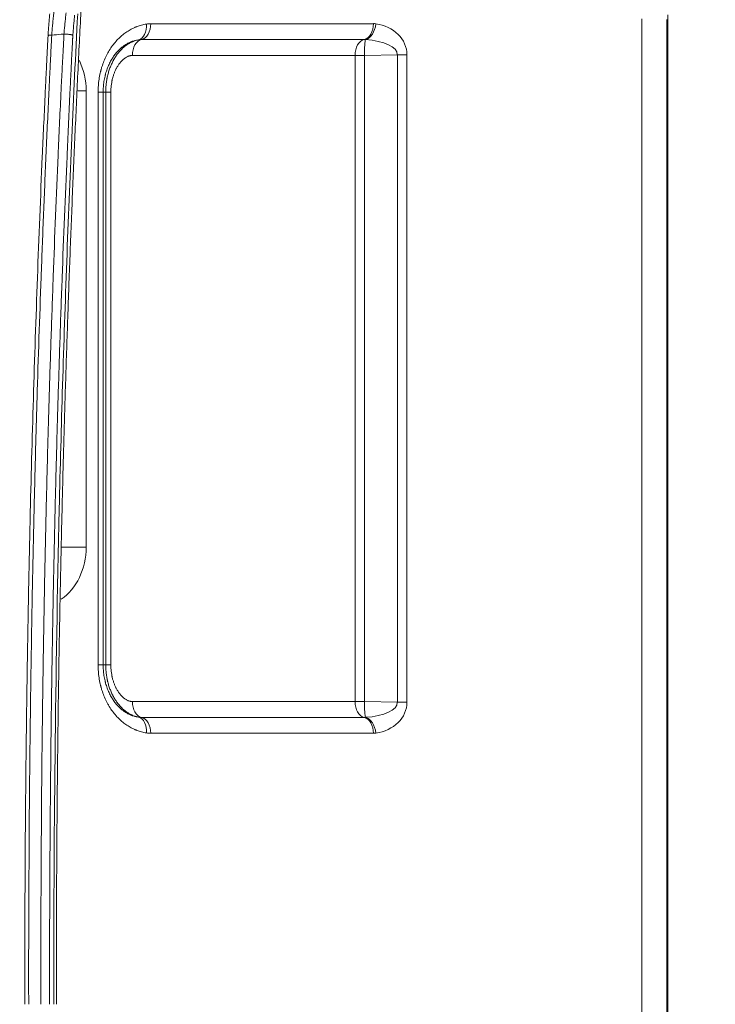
# Model space of a CAD drawing. Header units: millimetres. Extents: x 0 to 594, y 0 to 420.
# Tile 177 of 256: x 205 to 216, y 326 to 342. Entities that reach past the tile are written whole.
import ezdxf

# ---------------------------------------------------------------- set-up
doc = ezdxf.new("R2010")
doc.units = ezdxf.units.MM
doc.layers.add('1', color=7, linetype='Continuous', true_color=0xffffff)
doc.styles.add('Arial Unicode MS', font='txt')
doc.dimstyles.get("Standard").update_dxf_attribs({"dimtxt": 0.18, "dimasz": 0.18, "dimexe": 0.18, "dimexo": 0.0625, "dimgap": 0.09, "dimtad": 0, "dimtih": 1, "dimtoh": 1, "dimdec": 4, "dimzin": 0, "dimdsep": 46, "dimtxsty": 'Standard', "dimcen": 0.09, "dimadec": 0, "dimazin": 0, "dimtfac": 1, "dimtdec": 4, "dimtofl": 0, "dimtmove": 0, "dimatfit": 3, "dimfxl": 0, "dimtolj": 1, "dimtzin": 0, "dimarcsym": 0})

# ---------------------------------------------------------------- blocks, each defined once
blk = doc.blocks.new('_U0')
at = {"layer": '1', "color": 18, "lineweight": 13}
for p, q in [((147.657, 304.172), (147.657, 390.192)), ((305.847, 301.392), (305.847, 390.192)), ((147.657, 388.192), (198.852, 388.192)), ((305.847, 388.192), (254.652, 388.192))]:
    blk.add_line(p, q, dxfattribs=at)
at = {"layer": '1', "color": 18}
for points in [[(147.657, 388.192), (151.157, 389.13), (151.157, 387.254)], [(305.847, 388.192), (302.347, 387.254), (302.347, 389.13)]]:
    blk.add_solid(points, dxfattribs=at)
at = {"layer": '1', "color": 18, "linetype": 'Continuous', "lineweight": 13, "char_height": 3.5, "attachment_point": 7, "line_spacing_factor": 1.047437, "style": 'Arial Unicode MS'}
for s, insert in [('\\fArial Unicode MS|b0|i0;\\W1.0000;3.16', (200.537, 385.556)), ('\\fArial Unicode MS|b0|i0;\\W1.0000;LIFT POINT SPAN', (213.204, 385.556))]:
    blk.add_mtext(s, dxfattribs=dict(at, insert=insert))

msp = doc.modelspace()

# ---------------------------------------------------------------- linework, layer by layer
at = {"layer": '1', "color": 155, "linetype": 'Continuous', "lineweight": 13}
for p, q in [((214.64, 341.659), (214.64, 324.098)), ((215.026, 324.21), (215.026, 341.643)), ((215.042, 341.635), (215.042, 341.718)), ((215.042, 324.215), (215.042, 341.635)), ((207.008, 341.581), (210.468, 341.581)), ((210.326, 341.334), (206.866, 341.334)), ((210.183, 341.088), (206.724, 341.088)), ((210.183, 341.088), (210.332, 341.088)), ((210.183, 331.05), (210.183, 341.088)), ((210.841, 341.099), (210.332, 341.088)), ((210.332, 341.088), (210.332, 331.05)), ((210.841, 331.039), (210.841, 341.099)), ((210.99, 341.099), (210.841, 341.099)), ((210.99, 341.099), (210.99, 331.039)), ((206.005, 340.538), (205.878, 340.538)), ((206.005, 340.538), (206.005, 333.448)), ((206.27, 340.519), (206.191, 340.519)), ((206.191, 331.619), (206.191, 340.519)), ((206.309, 340.519), (206.27, 340.519)), ((206.27, 340.519), (206.27, 331.619)), ((206.309, 340.519), (206.389, 340.519)), ((206.309, 331.619), (206.309, 340.519)), ((206.389, 340.519), (206.389, 331.619)), ((206.005, 333.448), (205.624, 333.448)), ((206.27, 331.619), (206.191, 331.619)), ((206.309, 331.619), (206.27, 331.619)), ((206.389, 331.619), (206.309, 331.619)), ((206.724, 331.05), (210.183, 331.05)), ((210.183, 331.05), (210.332, 331.05)), ((210.332, 331.05), (210.841, 331.039)), ((210.99, 331.039), (210.841, 331.039)), ((206.866, 330.803), (210.326, 330.803)), ((210.468, 330.556), (207.008, 330.556))]:
    msp.add_line(p, q, dxfattribs=at)
for centre, major_axis, ratio, start_param, end_param in [((213.792, 341.584), (-1.25, -0.051), 0.043837, 3.139801, 3.303306), ((206.771, 341.576), (-0.04, 0.247), 0.673366, 3.193205, 4.60312), ((206.839, 341.581), (0, 0.25), 0.67816, 3.302356, 4.712387), ((210.299, 341.581), (0, 0.25), 0.67816, 3.302353, 4.712383), ((210.335, 341.579), (0.034, 0.248), 0.674795, 3.393846, 4.803768), ((210.468, 341.088), (0, -0.494), 0.734915, 3.041942, 3.141562), ((210.393, 341.085), (-0.596, -0.046), 0.836439, 3.077218, 4.46037), ((206.893, 341.088), (0, -0.25), 0.67816, 3.302282, 4.71238), ((210.353, 341.088), (0, -0.25), 0.67816, 3.302282, 4.712387), ((210.326, 341.088), (0, 0.247), 0.734915, 6.183534, 6.28312), ((210.353, 341.088), (0.005, -0.25), 0.08192, 3.327955, 4.710622), ((210.223, 341.085), (-0.617, -0.019), 0.404702, 3.120429, 4.503582), ((205.289, 340.552), (0.03, -0.9), 0.794408, 1.528231, 2.073701), ((205.289, 333.434), (-0.03, -0.9), 0.794408, 0.520066, 1.613365), ((206.893, 331.05), (0, -0.25), 0.67816, 4.712387, 6.122493), ((210.353, 331.05), (0, -0.25), 0.67816, 4.712392, 6.122493), ((210.353, 331.05), (0.005, 0.25), 0.08192, 1.572667, 2.955715), ((210.223, 331.053), (0.617, -0.019), 0.404702, 4.921196, 6.304348), ((210.393, 331.053), (0.596, -0.046), 0.83644, 4.964403, 6.347556), ((206.771, 330.562), (0.04, 0.247), 0.673366, 4.821477, 6.23149), ((206.839, 330.556), (0, 0.25), 0.67816, 4.712395, 6.122463), ((210.326, 331.05), (0, 0.247), 0.734915, 3.14163, 3.24125), ((210.299, 330.556), (0, 0.25), 0.67816, 4.712387, 6.122459), ((210.335, 330.559), (-0.034, 0.248), 0.674795, 4.620837, 6.030855), ((210.468, 331.05), (0, -0.494), 0.734915, 0.00002, 0.099657)]:
    msp.add_ellipse(centre, major_axis=major_axis, ratio=ratio, start_param=start_param, end_param=end_param, dxfattribs=at)
for points, knots in [([(205.503, 341.759), (205.5, 341.73), (205.497, 341.7), (205.491, 341.641), (205.488, 341.612), (205.484, 341.567), (205.483, 341.552), (205.48, 341.522), (205.479, 341.507), (205.477, 341.477), (205.475, 341.462), (205.473, 341.432), (205.472, 341.417), (205.471, 341.401)], [0, 0, 0, 0, 0.25, 0.25, 0.5, 0.5, 0.625, 0.625, 0.75, 0.75, 0.875, 0.875, 1, 1, 1, 1]), ([(205.66, 341.42), (205.661, 341.434), (205.663, 341.448), (205.665, 341.476), (205.666, 341.49), (205.669, 341.518), (205.67, 341.531), (205.673, 341.559), (205.674, 341.573), (205.678, 341.614), (205.681, 341.641), (205.687, 341.696), (205.69, 341.723), (205.693, 341.75)], [0, 0, 0, 0, 0.125, 0.125, 0.25, 0.25, 0.375, 0.375, 0.5, 0.5, 0.75, 0.75, 1, 1, 1, 1]), ([(205.413, 341.396), (205.414, 341.41), (205.415, 341.424), (205.417, 341.453), (205.418, 341.467), (205.42, 341.496), (205.421, 341.51), (205.423, 341.539), (205.424, 341.553), (205.428, 341.595), (205.43, 341.624), (205.435, 341.68), (205.437, 341.708), (205.44, 341.736)], [0, 0, 0, 0, 0.125, 0.125, 0.25, 0.25, 0.375, 0.375, 0.5, 0.5, 0.75, 0.75, 1, 1, 1, 1]), ([(205.874, 341.732), (205.841, 341.091), (205.81, 340.45), (205.753, 339.168), (205.727, 338.528), (205.656, 336.605), (205.617, 335.323), (205.527, 331.477), (205.501, 328.912), (205.501, 326.346)], [0, 0, 0, 0, 0.125, 0.125, 0.25, 0.25, 0.5, 0.5, 1, 1, 1, 1]), ([(205.826, 341.714), (205.823, 341.689), (205.821, 341.663), (205.816, 341.611), (205.813, 341.585), (205.81, 341.546), (205.809, 341.532), (205.807, 341.506), (205.806, 341.493), (205.804, 341.466), (205.803, 341.453), (205.801, 341.427), (205.8, 341.413), (205.799, 341.4)], [0, 0, 0, 0, 0.25, 0.25, 0.5, 0.5, 0.625, 0.625, 0.75, 0.75, 0.875, 0.875, 1, 1, 1, 1]), ([(206.191, 340.519), (206.191, 340.552), (206.192, 340.586), (206.197, 340.652), (206.204, 340.718), (206.217, 340.783), (206.226, 340.823), (206.228, 340.831), (206.231, 340.843), (206.232, 340.847), (206.234, 340.855), (206.239, 340.875), (206.245, 340.895), (206.259, 340.941), (206.27, 340.971), (206.294, 341.029), (206.306, 341.058), (206.327, 341.099), (206.334, 341.113), (206.344, 341.13), (206.346, 341.133), (206.349, 341.14), (206.351, 341.143), (206.357, 341.153), (206.361, 341.16), (206.381, 341.192), (206.397, 341.217), (206.432, 341.264), (206.45, 341.286), (206.488, 341.329), (206.508, 341.349), (206.531, 341.37), (206.533, 341.373), (206.538, 341.377), (206.541, 341.38), (206.549, 341.387), (206.564, 341.4), (206.58, 341.413), (206.612, 341.438), (206.634, 341.453), (206.679, 341.481), (206.701, 341.494), (206.736, 341.511), (206.748, 341.517), (206.765, 341.525), (206.771, 341.527), (206.78, 341.531), (206.783, 341.532), (206.789, 341.534), (206.792, 341.535), (206.819, 341.546), (206.843, 341.553), (206.891, 341.566), (206.916, 341.572), (206.94, 341.576)], [0, 0, 0, 0, 0.0625, 0.0625, 0.125, 0.1875, 0.1875, 0.203125, 0.203125, 0.210937, 0.210937, 0.21875, 0.25, 0.25, 0.3125, 0.3125, 0.375, 0.375, 0.40625, 0.40625, 0.414062, 0.414062, 0.421875, 0.421875, 0.4375, 0.4375, 0.5, 0.5, 0.5625, 0.5625, 0.625, 0.625, 0.632812, 0.632812, 0.640625, 0.640625, 0.65625, 0.6875, 0.6875, 0.75, 0.75, 0.8125, 0.8125, 0.84375, 0.84375, 0.859375, 0.859375, 0.867188, 0.867188, 0.875, 0.875, 0.9375, 0.9375, 1, 1, 1, 1]), ([(205.051, 326.346), (205.051, 326.659), (205.051, 326.973), (205.052, 327.444), (205.053, 327.6), (205.054, 327.914), (205.055, 328.071), (205.056, 328.385), (205.057, 328.542), (205.059, 328.855), (205.06, 329.012), (205.064, 329.483), (205.067, 329.796), (205.074, 330.424), (205.078, 330.737), (205.084, 331.208), (205.087, 331.365), (205.091, 331.678), (205.094, 331.835), (205.102, 332.306), (205.108, 332.619), (205.12, 333.246), (205.127, 333.56), (205.149, 334.501), (205.166, 335.128), (205.204, 336.382), (205.225, 337.009), (205.271, 338.262), (205.296, 338.889), (205.331, 339.673), (205.338, 339.829), (205.352, 340.143), (205.359, 340.299), (205.37, 340.534), (205.374, 340.612), (205.382, 340.769), (205.386, 340.847), (205.391, 340.965), (205.393, 341.004), (205.396, 341.063), (205.397, 341.082), (205.399, 341.122), (205.4, 341.141), (205.402, 341.18), (205.403, 341.2), (205.404, 341.229), (205.405, 341.239), (205.406, 341.259), (205.406, 341.268), (205.407, 341.288), (205.408, 341.298), (205.409, 341.317), (205.409, 341.327), (205.41, 341.347), (205.411, 341.356), (205.412, 341.376), (205.413, 341.386), (205.413, 341.396)], [0, 0, 0, 0, 0.0625, 0.0625, 0.09375, 0.09375, 0.125, 0.125, 0.15625, 0.15625, 0.1875, 0.1875, 0.25, 0.25, 0.3125, 0.3125, 0.34375, 0.34375, 0.375, 0.375, 0.4375, 0.4375, 0.5, 0.5, 0.625, 0.625, 0.75, 0.75, 0.875, 0.875, 0.90625, 0.90625, 0.9375, 0.9375, 0.953125, 0.953125, 0.96875, 0.96875, 0.976562, 0.976562, 0.980469, 0.980469, 0.984375, 0.984375, 0.988281, 0.988281, 0.990234, 0.990234, 0.992187, 0.992187, 0.994141, 0.994141, 0.996094, 0.996094, 0.998047, 0.998047, 1, 1, 1, 1]), ([(205.471, 341.402), (205.47, 341.392), (205.469, 341.382), (205.468, 341.363), (205.467, 341.353), (205.466, 341.333), (205.466, 341.323), (205.465, 341.304), (205.465, 341.294), (205.464, 341.274), (205.463, 341.265), (205.462, 341.245), (205.462, 341.235), (205.46, 341.206), (205.459, 341.186), (205.457, 341.128), (205.455, 341.088), (205.451, 341.01), (205.449, 340.971), (205.443, 340.853), (205.439, 340.775), (205.431, 340.618), (205.428, 340.54), (205.417, 340.305), (205.409, 340.148), (205.395, 339.835), (205.388, 339.678), (205.367, 339.208), (205.354, 338.894), (205.329, 338.267), (205.317, 337.954), (205.282, 337.013), (205.261, 336.386), (205.233, 335.445), (205.224, 335.131), (205.208, 334.504), (205.2, 334.19), (205.185, 333.563), (205.179, 333.249), (205.166, 332.622), (205.16, 332.308), (205.153, 331.837), (205.15, 331.68), (205.145, 331.367), (205.143, 331.21), (205.137, 330.739), (205.133, 330.425), (205.126, 329.798), (205.123, 329.484), (205.12, 329.013), (205.119, 328.856), (205.118, 328.542), (205.117, 328.385), (205.115, 328.072), (205.114, 327.915), (205.113, 327.601), (205.113, 327.444), (205.111, 326.973), (205.112, 326.659), (205.112, 326.346)], [0, 0, 0, 0, 0.001953, 0.001953, 0.003906, 0.003906, 0.005859, 0.005859, 0.007812, 0.007812, 0.009766, 0.009766, 0.011719, 0.011719, 0.015625, 0.015625, 0.023437, 0.023437, 0.03125, 0.03125, 0.046875, 0.046875, 0.0625, 0.0625, 0.09375, 0.09375, 0.125, 0.125, 0.1875, 0.1875, 0.25, 0.25, 0.375, 0.375, 0.4375, 0.4375, 0.5, 0.5, 0.5625, 0.5625, 0.625, 0.625, 0.65625, 0.65625, 0.6875, 0.6875, 0.75, 0.75, 0.8125, 0.8125, 0.84375, 0.84375, 0.875, 0.875, 0.90625, 0.90625, 0.9375, 0.9375, 1, 1, 1, 1]), ([(205.3, 326.346), (205.3, 326.66), (205.3, 326.974), (205.302, 327.602), (205.303, 327.917), (205.306, 328.545), (205.308, 328.859), (205.312, 329.488), (205.314, 329.802), (205.321, 330.43), (205.325, 330.745), (205.333, 331.373), (205.338, 331.687), (205.349, 332.315), (205.354, 332.629), (205.367, 333.258), (205.373, 333.572), (205.388, 334.2), (205.396, 334.514), (205.412, 335.142), (205.421, 335.456), (205.435, 335.927), (205.44, 336.084), (205.45, 336.398), (205.455, 336.555), (205.471, 337.026), (205.482, 337.34), (205.516, 338.282), (205.542, 338.91), (205.576, 339.695), (205.583, 339.852), (205.598, 340.165), (205.605, 340.322), (205.616, 340.558), (205.62, 340.636), (205.628, 340.793), (205.632, 340.871), (205.638, 340.989), (205.64, 341.028), (205.645, 341.107), (205.647, 341.146), (205.651, 341.205), (205.652, 341.224), (205.654, 341.263), (205.655, 341.283), (205.656, 341.313), (205.657, 341.322), (205.657, 341.337), (205.657, 341.342), (205.658, 341.352), (205.658, 341.357), (205.658, 341.367), (205.658, 341.371), (205.658, 341.381), (205.658, 341.386), (205.658, 341.396), (205.658, 341.401), (205.659, 341.411), (205.659, 341.416), (205.66, 341.42)], [0, 0, 0, 0, 0.0625, 0.0625, 0.125, 0.125, 0.1875, 0.1875, 0.25, 0.25, 0.3125, 0.3125, 0.375, 0.375, 0.4375, 0.4375, 0.5, 0.5, 0.5625, 0.5625, 0.625, 0.625, 0.65625, 0.65625, 0.6875, 0.6875, 0.75, 0.75, 0.875, 0.875, 0.90625, 0.90625, 0.9375, 0.9375, 0.953125, 0.953125, 0.96875, 0.96875, 0.976563, 0.976563, 0.984375, 0.984375, 0.988281, 0.988281, 0.992188, 0.992188, 0.994141, 0.994141, 0.995117, 0.995117, 0.996094, 0.996094, 0.99707, 0.99707, 0.998047, 0.998047, 0.999023, 0.999023, 1, 1, 1, 1]), ([(205.413, 341.396), (205.412, 341.396), (205.412, 341.397), (205.412, 341.398), (205.412, 341.398), (205.414, 341.399), (205.415, 341.399), (205.419, 341.4), (205.421, 341.4), (205.426, 341.401), (205.429, 341.401), (205.436, 341.401), (205.439, 341.401), (205.447, 341.402), (205.452, 341.402), (205.461, 341.402), (205.466, 341.402), (205.471, 341.401)], [0, 0, 0, 0, 0.125, 0.125, 0.25, 0.25, 0.375, 0.375, 0.5, 0.5, 0.625, 0.625, 0.75, 0.75, 0.875, 0.875, 1, 1, 1, 1]), ([(205.799, 341.4), (205.798, 341.395), (205.798, 341.39), (205.797, 341.383), (205.797, 341.38), (205.797, 341.376), (205.797, 341.373), (205.797, 341.368), (205.796, 341.366), (205.796, 341.361), (205.796, 341.358), (205.796, 341.351), (205.795, 341.346), (205.795, 341.336), (205.795, 341.331), (205.794, 341.322), (205.794, 341.317), (205.793, 341.302), (205.793, 341.292), (205.791, 341.263), (205.79, 341.243), (205.788, 341.204), (205.787, 341.185), (205.784, 341.126), (205.782, 341.087), (205.778, 341.008), (205.776, 340.969), (205.771, 340.852), (205.767, 340.773), (205.759, 340.617), (205.755, 340.538), (205.736, 340.147), (205.722, 339.833), (205.681, 338.893), (205.655, 338.266), (205.621, 337.325), (205.609, 337.012), (205.594, 336.542), (205.584, 336.228), (205.564, 335.601), (205.551, 335.13), (205.534, 334.503), (205.526, 334.189), (205.512, 333.562), (205.505, 333.248), (205.492, 332.621), (205.486, 332.307), (205.476, 331.68), (205.471, 331.366), (205.462, 330.739), (205.458, 330.425), (205.452, 329.797), (205.449, 329.484), (205.444, 328.856), (205.442, 328.542), (205.439, 327.915), (205.438, 327.601), (205.436, 326.973), (205.436, 326.659), (205.436, 326.346)], [0, 0, 0, 0, 0.000977, 0.000977, 0.001465, 0.001465, 0.001953, 0.001953, 0.002441, 0.002441, 0.00293, 0.00293, 0.003906, 0.003906, 0.004883, 0.004883, 0.005859, 0.005859, 0.007813, 0.007813, 0.011719, 0.011719, 0.015625, 0.015625, 0.023438, 0.023438, 0.03125, 0.03125, 0.046875, 0.046875, 0.0625, 0.0625, 0.125, 0.125, 0.25, 0.25, 0.3125, 0.3125, 0.34375, 0.375, 0.4375, 0.4375, 0.5, 0.5, 0.5625, 0.5625, 0.625, 0.625, 0.6875, 0.6875, 0.75, 0.75, 0.8125, 0.8125, 0.875, 0.875, 0.9375, 0.9375, 1, 1, 1, 1]), ([(205.66, 341.42), (205.667, 341.42), (205.674, 341.42), (205.689, 341.419), (205.696, 341.419), (205.711, 341.418), (205.719, 341.417), (205.733, 341.416), (205.74, 341.415), (205.754, 341.413), (205.76, 341.412), (205.771, 341.409), (205.776, 341.408), (205.785, 341.406), (205.789, 341.405), (205.795, 341.402), (205.797, 341.401), (205.799, 341.4)], [0, 0, 0, 0, 0.125, 0.125, 0.25, 0.25, 0.375, 0.375, 0.5, 0.5, 0.625, 0.625, 0.75, 0.75, 0.875, 0.875, 1, 1, 1, 1]), ([(206.82, 341.331), (206.804, 341.328), (206.788, 341.325), (206.757, 341.318), (206.741, 341.313), (206.721, 341.306), (206.717, 341.305), (206.71, 341.302), (206.698, 341.297), (206.678, 341.289), (206.662, 341.281), (206.647, 341.273), (206.639, 341.268), (206.616, 341.254), (206.6, 341.244), (206.577, 341.227), (206.569, 341.221), (206.558, 341.212), (206.554, 341.209), (206.546, 341.202), (206.543, 341.199), (206.524, 341.182), (206.509, 341.167), (206.48, 341.136), (206.466, 341.119), (206.446, 341.093), (206.439, 341.084), (206.426, 341.065), (206.42, 341.055), (206.41, 341.04), (206.407, 341.035), (206.402, 341.027), (206.401, 341.025), (206.398, 341.019), (206.39, 341.006), (206.383, 340.993), (206.366, 340.96), (206.356, 340.937), (206.336, 340.891), (206.327, 340.866), (206.315, 340.829), (206.312, 340.816), (206.307, 340.8), (206.306, 340.797), (206.305, 340.79), (206.304, 340.787), (206.301, 340.777), (206.3, 340.77), (206.292, 340.737), (206.287, 340.711), (206.278, 340.657), (206.275, 340.63), (206.272, 340.588), (206.271, 340.575), (206.271, 340.554), (206.27, 340.543), (206.27, 340.531), (206.27, 340.525), (206.27, 340.522), (206.27, 340.52), (206.27, 340.52), (206.27, 340.519), (206.27, 340.519), (206.27, 340.519)], [0, 0, 0, 0, 0.0625, 0.0625, 0.125, 0.125, 0.140625, 0.140625, 0.15625, 0.1875, 0.21875, 0.21875, 0.25, 0.25, 0.3125, 0.3125, 0.34375, 0.34375, 0.359375, 0.359375, 0.375, 0.375, 0.4375, 0.4375, 0.5, 0.5, 0.53125, 0.53125, 0.5625, 0.5625, 0.578125, 0.578125, 0.585937, 0.585937, 0.59375, 0.625, 0.625, 0.6875, 0.6875, 0.75, 0.75, 0.78125, 0.78125, 0.789062, 0.789062, 0.796875, 0.796875, 0.8125, 0.8125, 0.875, 0.875, 0.9375, 0.9375, 0.96875, 0.96875, 0.984375, 0.992187, 0.996094, 0.998047, 0.999023, 0.999512, 0.999512, 1, 1, 1, 1]), ([(206.309, 340.519), (206.309, 340.519), (206.309, 340.519), (206.309, 340.52), (206.309, 340.521), (206.309, 340.524), (206.309, 340.529), (206.309, 340.538), (206.31, 340.558), (206.311, 340.575), (206.313, 340.608), (206.315, 340.631), (206.32, 340.675), (206.323, 340.697), (206.328, 340.724), (206.33, 340.733), (206.332, 340.741), (206.333, 340.746), (206.333, 340.749), (206.336, 340.763), (206.341, 340.784), (206.347, 340.806), (206.353, 340.827), (206.356, 340.837), (206.366, 340.868), (206.373, 340.889), (206.389, 340.929), (206.398, 340.949), (206.412, 340.978), (206.416, 340.988), (206.424, 341.002), (206.426, 341.007), (206.431, 341.016), (206.434, 341.021), (206.447, 341.044), (206.458, 341.062), (206.476, 341.088), (206.482, 341.097), (206.495, 341.114), (206.501, 341.122), (206.521, 341.146), (206.534, 341.162), (206.556, 341.184), (206.564, 341.191), (206.575, 341.202), (206.581, 341.207), (206.587, 341.213), (206.591, 341.216), (206.593, 341.218), (206.603, 341.226), (206.611, 341.233), (206.627, 341.245), (206.636, 341.251), (206.649, 341.26), (206.653, 341.263), (206.662, 341.269), (206.667, 341.271), (206.68, 341.279), (206.689, 341.284), (206.708, 341.294), (206.718, 341.298), (206.732, 341.305), (206.74, 341.308), (206.747, 341.31), (206.752, 341.312), (206.755, 341.313), (206.768, 341.318), (206.778, 341.321), (206.799, 341.326), (206.809, 341.329), (206.82, 341.331)], [0, 0, 0, 0, 0.000977, 0.000977, 0.001953, 0.003906, 0.007813, 0.015625, 0.03125, 0.0625, 0.0625, 0.125, 0.125, 0.1875, 0.1875, 0.203125, 0.210937, 0.210937, 0.21875, 0.21875, 0.25, 0.28125, 0.28125, 0.3125, 0.3125, 0.375, 0.375, 0.4375, 0.4375, 0.46875, 0.46875, 0.484375, 0.484375, 0.5, 0.5, 0.5625, 0.5625, 0.59375, 0.59375, 0.625, 0.625, 0.6875, 0.6875, 0.71875, 0.71875, 0.734375, 0.742188, 0.742188, 0.75, 0.75, 0.78125, 0.78125, 0.8125, 0.8125, 0.828125, 0.828125, 0.84375, 0.84375, 0.875, 0.875, 0.90625, 0.90625, 0.921875, 0.929687, 0.929687, 0.9375, 0.9375, 0.96875, 0.96875, 1, 1, 1, 1]), ([(206.724, 341.088), (206.717, 341.088), (206.711, 341.087), (206.699, 341.086), (206.693, 341.085), (206.684, 341.082), (206.679, 341.081), (206.675, 341.08), (206.671, 341.079), (206.67, 341.078), (206.662, 341.076), (206.657, 341.073), (206.639, 341.066), (206.628, 341.059), (206.611, 341.048), (206.606, 341.045), (206.598, 341.038), (206.595, 341.036), (206.591, 341.033), (206.59, 341.032), (206.587, 341.03), (206.586, 341.029), (206.574, 341.019), (206.564, 341.009), (206.545, 340.989), (206.535, 340.978), (206.518, 340.956), (206.509, 340.944), (206.497, 340.925), (206.493, 340.919), (206.485, 340.906), (206.482, 340.899), (206.471, 340.879), (206.464, 340.865), (206.451, 340.837), (206.445, 340.822), (206.434, 340.793), (206.429, 340.778), (206.419, 340.747), (206.415, 340.732), (206.411, 340.712), (206.41, 340.708), (206.408, 340.7), (206.407, 340.696), (206.404, 340.684), (206.403, 340.675), (206.399, 340.651), (206.394, 340.618), (206.391, 340.585), (206.389, 340.552), (206.389, 340.535), (206.389, 340.519)], [0, 0, 0, 0, 0.03125, 0.03125, 0.0625, 0.0625, 0.078125, 0.085937, 0.085937, 0.09375, 0.09375, 0.125, 0.125, 0.1875, 0.1875, 0.21875, 0.21875, 0.234375, 0.234375, 0.242187, 0.242187, 0.25, 0.25, 0.3125, 0.3125, 0.375, 0.375, 0.4375, 0.4375, 0.46875, 0.46875, 0.5, 0.5, 0.5625, 0.5625, 0.625, 0.625, 0.6875, 0.6875, 0.75, 0.75, 0.765625, 0.765625, 0.78125, 0.78125, 0.8125, 0.8125, 0.875, 0.9375, 0.9375, 1, 1, 1, 1]), ([(206.94, 330.562), (206.916, 330.566), (206.891, 330.571), (206.843, 330.584), (206.819, 330.592), (206.792, 330.602), (206.789, 330.603), (206.783, 330.605), (206.78, 330.607), (206.771, 330.61), (206.753, 330.618), (206.736, 330.626), (206.701, 330.643), (206.679, 330.656), (206.634, 330.684), (206.612, 330.699), (206.58, 330.724), (206.57, 330.733), (206.554, 330.746), (206.549, 330.751), (206.541, 330.758), (206.538, 330.76), (206.533, 330.765), (206.51, 330.786), (206.488, 330.809), (206.45, 330.851), (206.432, 330.874), (206.397, 330.921), (206.381, 330.945), (206.361, 330.978), (206.357, 330.984), (206.351, 330.994), (206.349, 330.998), (206.346, 331.004), (206.336, 331.021), (206.327, 331.038), (206.306, 331.08), (206.294, 331.108), (206.27, 331.167), (206.259, 331.197), (206.245, 331.243), (206.24, 331.258), (206.235, 331.278), (206.234, 331.282), (206.232, 331.29), (206.231, 331.294), (206.228, 331.306), (206.226, 331.314), (206.217, 331.354), (206.204, 331.419), (206.197, 331.485), (206.192, 331.551), (206.191, 331.585), (206.191, 331.619)], [0, 0, 0, 0, 0.0625, 0.0625, 0.125, 0.125, 0.132812, 0.132812, 0.140625, 0.140625, 0.15625, 0.1875, 0.1875, 0.25, 0.25, 0.3125, 0.3125, 0.34375, 0.34375, 0.359375, 0.359375, 0.367187, 0.367187, 0.375, 0.4375, 0.4375, 0.5, 0.5, 0.5625, 0.5625, 0.578125, 0.578125, 0.585937, 0.585937, 0.59375, 0.625, 0.625, 0.6875, 0.6875, 0.75, 0.75, 0.78125, 0.78125, 0.789062, 0.789062, 0.796875, 0.796875, 0.8125, 0.8125, 0.875, 0.9375, 0.9375, 1, 1, 1, 1]), ([(206.27, 331.619), (206.27, 331.619), (206.27, 331.618), (206.27, 331.618), (206.27, 331.618), (206.27, 331.617), (206.27, 331.616), (206.27, 331.613), (206.27, 331.606), (206.27, 331.594), (206.271, 331.584), (206.271, 331.563), (206.272, 331.549), (206.275, 331.508), (206.278, 331.48), (206.287, 331.427), (206.292, 331.4), (206.3, 331.367), (206.301, 331.36), (206.304, 331.351), (206.305, 331.347), (206.306, 331.341), (206.307, 331.337), (206.312, 331.321), (206.315, 331.309), (206.327, 331.271), (206.336, 331.247), (206.356, 331.2), (206.366, 331.177), (206.383, 331.144), (206.389, 331.134), (206.396, 331.121), (206.398, 331.118), (206.401, 331.113), (206.402, 331.11), (206.407, 331.102), (206.416, 331.087), (206.426, 331.073), (206.439, 331.054), (206.446, 331.045), (206.466, 331.018), (206.48, 331.001), (206.509, 330.97), (206.524, 330.955), (206.543, 330.938), (206.546, 330.935), (206.554, 330.929), (206.566, 330.919), (206.577, 330.91), (206.6, 330.893), (206.616, 330.883), (206.639, 330.869), (206.647, 330.865), (206.662, 330.856), (206.678, 330.849), (206.694, 330.842), (206.706, 330.837), (206.71, 330.836), (206.717, 330.833), (206.721, 330.831), (206.741, 330.824), (206.757, 330.82), (206.788, 330.812), (206.804, 330.809), (206.82, 330.807)], [0, 0, 0, 0, 0.000244, 0.000244, 0.000488, 0.000977, 0.001953, 0.003906, 0.007812, 0.015625, 0.03125, 0.03125, 0.0625, 0.0625, 0.125, 0.125, 0.1875, 0.1875, 0.203125, 0.203125, 0.210937, 0.210937, 0.21875, 0.21875, 0.25, 0.25, 0.3125, 0.3125, 0.375, 0.375, 0.40625, 0.40625, 0.414062, 0.414062, 0.421875, 0.421875, 0.4375, 0.46875, 0.46875, 0.5, 0.5, 0.5625, 0.5625, 0.625, 0.625, 0.640625, 0.640625, 0.65625, 0.6875, 0.6875, 0.75, 0.75, 0.78125, 0.78125, 0.8125, 0.84375, 0.84375, 0.859375, 0.859375, 0.875, 0.875, 0.9375, 0.9375, 1, 1, 1, 1]), ([(206.82, 330.807), (206.809, 330.809), (206.799, 330.811), (206.783, 330.815), (206.778, 330.817), (206.77, 330.819), (206.768, 330.82), (206.762, 330.822), (206.75, 330.826), (206.737, 330.831), (206.723, 330.837), (206.718, 330.839), (206.71, 330.842), (206.708, 330.844), (206.703, 330.846), (206.691, 330.852), (206.68, 330.858), (206.666, 330.866), (206.662, 330.869), (206.653, 330.875), (206.649, 330.877), (206.636, 330.886), (206.627, 330.892), (206.611, 330.905), (206.603, 330.911), (206.579, 330.931), (206.564, 330.946), (206.545, 330.964), (206.542, 330.968), (206.535, 330.976), (206.531, 330.98), (206.521, 330.992), (206.507, 331.008), (206.494, 331.024), (206.482, 331.041), (206.476, 331.05), (206.458, 331.076), (206.447, 331.094), (206.431, 331.121), (206.426, 331.131), (206.419, 331.145), (206.416, 331.15), (206.412, 331.159), (206.409, 331.164), (206.398, 331.189), (206.389, 331.209), (206.373, 331.249), (206.366, 331.269), (206.356, 331.301), (206.353, 331.311), (206.347, 331.332), (206.344, 331.343), (206.34, 331.359), (206.338, 331.367), (206.336, 331.375), (206.335, 331.381), (206.334, 331.383), (206.331, 331.397), (206.329, 331.408), (206.323, 331.441), (206.32, 331.463), (206.315, 331.507), (206.313, 331.529), (206.311, 331.563), (206.31, 331.574), (206.31, 331.591), (206.309, 331.599), (206.309, 331.609), (206.309, 331.614), (206.309, 331.616), (206.309, 331.617), (206.309, 331.618), (206.309, 331.618), (206.309, 331.619)], [0, 0, 0, 0, 0.03125, 0.03125, 0.046875, 0.046875, 0.054688, 0.054688, 0.0625, 0.09375, 0.09375, 0.109375, 0.109375, 0.117188, 0.117188, 0.125, 0.15625, 0.15625, 0.171875, 0.171875, 0.1875, 0.1875, 0.21875, 0.21875, 0.25, 0.25, 0.3125, 0.3125, 0.328125, 0.328125, 0.34375, 0.34375, 0.375, 0.40625, 0.40625, 0.4375, 0.4375, 0.5, 0.5, 0.53125, 0.53125, 0.546875, 0.546875, 0.5625, 0.5625, 0.625, 0.625, 0.6875, 0.6875, 0.71875, 0.71875, 0.75, 0.75, 0.765625, 0.773437, 0.773437, 0.78125, 0.78125, 0.8125, 0.8125, 0.875, 0.875, 0.9375, 0.9375, 0.96875, 0.96875, 0.984375, 0.992187, 0.996094, 0.998047, 0.999023, 0.999023, 1, 1, 1, 1]), ([(206.389, 331.619), (206.389, 331.602), (206.389, 331.585), (206.391, 331.552), (206.394, 331.519), (206.399, 331.486), (206.403, 331.462), (206.404, 331.454), (206.407, 331.442), (206.408, 331.438), (206.41, 331.43), (206.41, 331.426), (206.415, 331.406), (206.419, 331.39), (206.429, 331.36), (206.434, 331.345), (206.445, 331.315), (206.451, 331.301), (206.461, 331.279), (206.464, 331.272), (206.471, 331.258), (206.474, 331.252), (206.485, 331.231), (206.493, 331.219), (206.509, 331.194), (206.518, 331.182), (206.536, 331.159), (206.545, 331.148), (206.556, 331.137), (206.557, 331.135), (206.559, 331.133), (206.561, 331.132), (206.564, 331.128), (206.567, 331.125), (206.574, 331.118), (206.58, 331.114), (206.59, 331.105), (206.595, 331.101), (206.606, 331.093), (206.611, 331.089), (206.622, 331.082), (206.628, 331.078), (206.639, 331.072), (206.645, 331.069), (206.657, 331.064), (206.663, 331.061), (206.675, 331.057), (206.681, 331.056), (206.693, 331.053), (206.699, 331.052), (206.711, 331.05), (206.717, 331.05), (206.724, 331.05)], [0, 0, 0, 0, 0.0625, 0.0625, 0.125, 0.1875, 0.1875, 0.21875, 0.21875, 0.234375, 0.234375, 0.25, 0.25, 0.3125, 0.3125, 0.375, 0.375, 0.4375, 0.4375, 0.46875, 0.46875, 0.5, 0.5, 0.5625, 0.5625, 0.625, 0.625, 0.6875, 0.6875, 0.695312, 0.695312, 0.703125, 0.703125, 0.71875, 0.71875, 0.75, 0.75, 0.78125, 0.78125, 0.8125, 0.8125, 0.84375, 0.84375, 0.875, 0.875, 0.90625, 0.90625, 0.9375, 0.9375, 0.96875, 0.96875, 1, 1, 1, 1])]:
    msp.add_open_spline(points, degree=3, knots=knots, dxfattribs=at)
for points, degree in [([(205.544, 326.346), (205.529, 334.066), (205.924, 341.775)], 2), ([(206.94, 341.576), (206.963, 341.579), (206.986, 341.581), (207.008, 341.581)], 3), ([(205.471, 341.402), (205.52, 341.407), (205.569, 341.411), (205.618, 341.416)], 3), ([(205.66, 341.42), (205.646, 341.419), (205.632, 341.418), (205.618, 341.416)], 3), ([(206.866, 341.334), (206.85, 341.334), (206.835, 341.333), (206.82, 341.331)], 3), ([(206.82, 330.807), (206.835, 330.804), (206.85, 330.803), (206.866, 330.803)], 3), ([(207.008, 330.556), (206.986, 330.556), (206.963, 330.558), (206.94, 330.562)], 3)]:
    msp.add_open_spline(points, degree=degree, dxfattribs=at)

# ---------------------------------------------------------------- dimensions: what is measured, and where the dimension line sits
at = {"layer": '1', "color": 18, "linetype": 'Continuous', "lineweight": 13}
dim = msp.add_linear_dim(base=(305.847, 388.192), p1=(147.657, 304.172), p2=(305.847, 301.392), text=' <> \\fArial Unicode MS|b0|i0;\\C18;{\\H1.00x;\\fArial Unicode MS|b0|i0;LIFT POINT SPAN\\fArial Unicode MS|b0|i0;}\\C18;', dimstyle='Standard', override={"dimtxt": 3.5, "dimasz": 3.5, "dimexe": 2, "dimexo": 0, "dimgap": 1.5, "dimtih": 1, "dimtoh": 1, "dimdec": 2, "dimlfac": 0.02, "dimdsep": 46, "dimlunit": 2, "dimtxsty": 'Arial Unicode MS', "dimsah": 1, "dimse1": 0, "dimse2": 0, "dimsd1": 0, "dimsd2": 0, "dimclrd": 18, "dimclre": 18, "dimclrt": 18, "dimtol": 0, "dimtm": -0.1, "dimtfac": 1, "dimtdec": 2, "dimtofl": 1, "dimtmove": 0, "dimlwd": 13, "dimlwe": 13}, dxfattribs=at)
dim.commit()
dim.dimension.update_dxf_attribs({"geometry": '_U0', "text_midpoint": (226.752, 388.192), "dimtype": 160})

doc.saveas('drawing.dxf')
